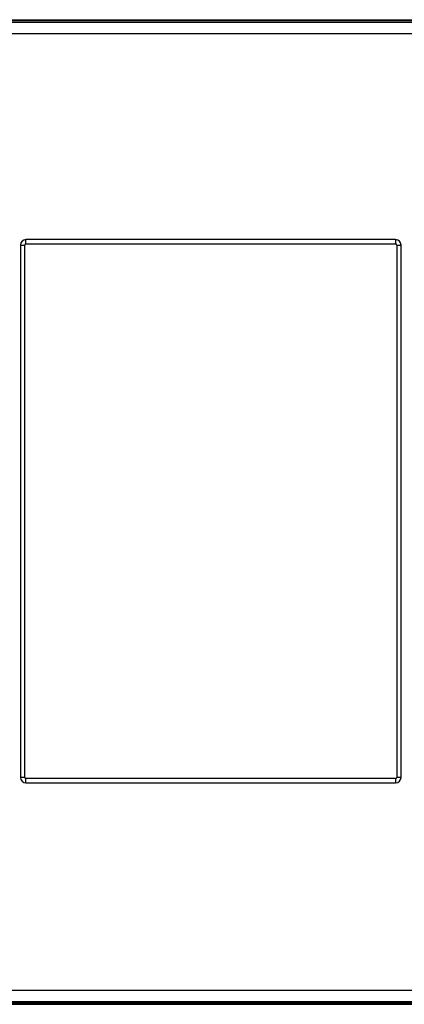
# Model space of a CAD drawing. Header units: millimetres. Extents: x 26 to 216, y 120 to 222.
# Tile 7 of 12: x 113 to 148, y 132 to 222. Entities that reach past the tile are written whole.
import ezdxf

# ---------------------------------------------------------------- set-up
doc = ezdxf.new("R2010")
doc.units = ezdxf.units.MM
doc.header["$LTSCALE"] = 22.141567
doc.layers.get('0').update_dxf_attribs({"linetype": 'CONTINUOUS'})

msp = doc.modelspace()

# ---------------------------------------------------------------- linework, layer by layer
at = {"color": 7, "linetype": 'Continuous'}
for p, q in [((215.502, 221.403), (25.502, 221.403)), ((27.695, 221.667), (215.502, 221.667)), ((210.397, 221.563), (30.607, 221.563)), ((125.757, 221.563), (125.757, 221.667)), ((126.105, 221.563), (126.105, 221.667)), ((25.502, 220.404), (215.502, 220.404)), ((112.702, 201.067), (112.702, 152.405)), ((112.702, 201.067), (113.102, 201.067)), ((113.102, 152.405), (113.102, 201.067)), ((113.202, 201.167), (113.202, 201.567)), ((147.006, 201.567), (113.202, 201.567)), ((113.202, 201.167), (147.006, 201.167)), ((147.006, 201.567), (147.006, 201.167)), ((147.106, 201.067), (147.106, 152.405)), ((147.106, 201.067), (147.506, 201.067)), ((147.506, 152.405), (147.506, 201.067)), ((113.102, 152.405), (112.702, 152.405)), ((147.006, 152.305), (113.202, 152.305)), ((113.202, 151.905), (113.202, 152.305)), ((147.006, 152.305), (147.006, 151.905)), ((147.506, 152.405), (147.106, 152.405)), ((113.202, 151.905), (147.006, 151.905)), ((215.502, 132.931), (25.502, 132.931)), ((25.502, 131.932), (215.502, 131.932)), ((27.502, 131.667), (215.502, 131.667)), ((210.397, 131.772), (30.607, 131.772))]:
    msp.add_line(p, q, dxfattribs=at)
for centre, radius, start, end in [((113.202, 201.067), 0.5, 90, 180), ((113.202, 201.067), 0.1, 90, 180), ((147.006, 201.067), 0.5, 0, 90), ((147.006, 201.067), 0.1, 0, 90.00004), ((113.202, 152.405), 0.5, 180, 270), ((113.202, 152.405), 0.1, 180, 270.00004), ((147.006, 152.405), 0.5, 270, 360), ((147.006, 152.405), 0.1, 270, 360)]:
    msp.add_arc(centre, radius, start, end, dxfattribs=at)

doc.saveas('drawing.dxf')
